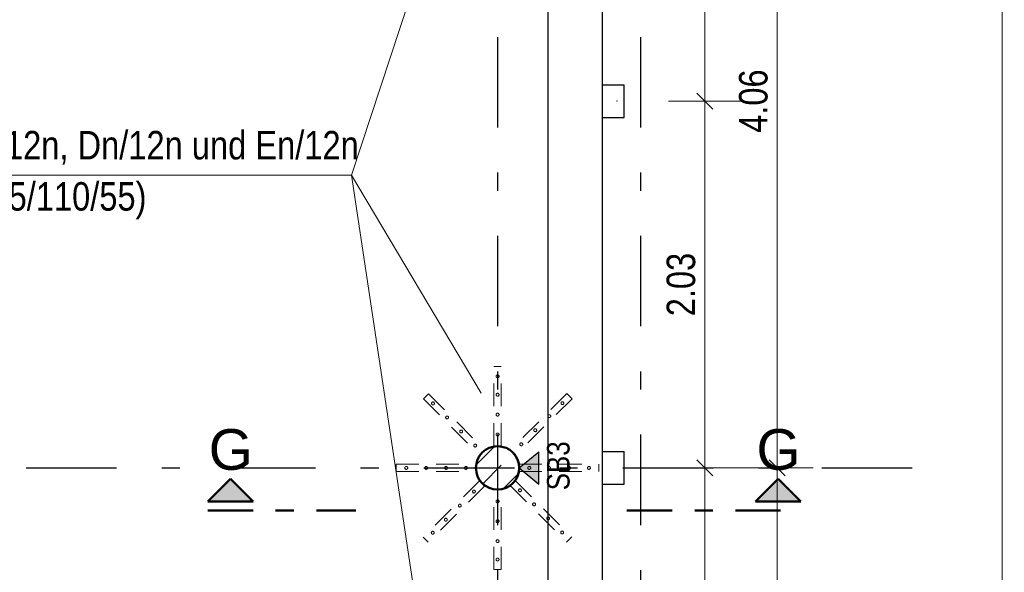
# Model space of a CAD drawing. Header units: millimetres. Extents: x -13 to 146, y -13 to 60.
# Tile 115 of 170: x 44.11 to 49.56, y 32.04 to 35.1. Entities that reach past the tile are written whole.
import ezdxf

# ---------------------------------------------------------------- set-up
doc = ezdxf.new("R2010")
doc.units = ezdxf.units.MM
for name, pattern in [('DASHDOT', [1, 0.5, -0.25, 0, -0.25]), ('DASHDOTX2', [2, 1, -0.5, 0, -0.5]), ('HIDDEN', [0.375, 0.25, -0.125])]:
    doc.linetypes.add(name, pattern=pattern)
doc.layers.add('Achsen', color=7, linetype='Continuous', lineweight=20)
doc.layers.add('Schraffuren', color=7, linetype='Continuous', lineweight=20)
doc.styles.add('Arial', font='arial.ttf')
doc.styles.add('Arial Narrow', font='ARIALN.TTF')
doc.dimstyles.new('Arch_Strakon_dimstyle', dxfattribs={"dimtxt": 11.25, "dimasz": 1, "dimexe": 1.25, "dimexo": 0.0625, "dimgap": 1, "dimtad": 0, "dimdec": 5, "dimzin": 12, "dimdsep": 46, "dimtxsty": 'Arial Narrow', "dimblk": 'Arrowhead_Tick', "dimsah": 1, "dimcen": 0, "dimse1": 1, "dimse2": 1, "dimclrd": 6, "dimclrt": 3, "dimazin": 0, "dimtfac": 1, "dimtdec": 4, "dimtmove": 0, "dimatfit": 3, "dimldrblk": 'NONE', "dimfxl": 1, "dimtvp": 1, "dimtolj": 1, "dimtzin": 0, "dimlwd": 13, "dimarcsym": 2})

# ---------------------------------------------------------------- blocks, each defined once
blk = doc.blocks.new('Arrowhead_Tick')
at = {"color": 0, "linetype": 'Continuous', "lineweight": -2}
for p, q in [((0, 20), (0, -10)), ((-1, 0), (0, 0)), ((10, 0), (0, 0))]:
    blk.add_line(p, q, dxfattribs=at)
at = {"color": 2, "linetype": 'Continuous', "lineweight": 35}
blk.add_line((4.42, 4.42), (-4.42, -4.42), dxfattribs=at)
blk = doc.blocks.new('*D103')
at = {"layer": 'Achsen', "color": 6, "linetype": 'Continuous', "lineweight": 13}
blk.add_line((48.3, 28.568), (48.3, 32.608), dxfattribs=at)
at = {"layer": 'Defpoints', "color": 0}
for p in [(48.3, 32.618), (49.1225, 32.618), (49.1225, 28.558)]:
    blk.add_point(p, dxfattribs=at)
at = {"layer": 'Achsen', "color": 6, "lineweight": 13, "xscale": 0.01, "yscale": 0.01, "zscale": 0.01}
for p, rotation in [((48.3, 32.618), 90), ((48.3, 28.558), 270)]:
    blk.add_blockref('Arrowhead_Tick', p, dxfattribs=dict(at, rotation=rotation))
at = {"layer": 'Achsen', "color": 2, "lineweight": 35, "insert": (48.1696, 30.588), "char_height": 0.1575, "attachment_point": 5, "rotation": 90, "style": 'Arial Narrow', "bg_fill": 3, "box_fill_scale": 1.1, "bg_fill_color": 256, "bg_fill_true_color": 13158600, "bg_fill_transparency": 0}
blk.add_mtext('\\A1;4.06', dxfattribs=at)
blk = doc.blocks.new('_None')
blk = doc.blocks.new('*D104')
at = {"layer": 'Achsen', "color": 6, "linetype": 'Continuous', "lineweight": 13}
blk.add_line((48.3, 32.628), (48.3, 36.668), dxfattribs=at)
at = {"layer": 'Defpoints', "color": 0}
for p in [(48.3, 36.678), (49.1225, 36.678), (49.1225, 32.618)]:
    blk.add_point(p, dxfattribs=at)
at = {"layer": 'Achsen', "color": 6, "lineweight": 13, "xscale": 0.01, "yscale": 0.01, "zscale": 0.01}
for p, rotation in [((48.3, 36.678), 90), ((48.3, 32.618), 270)]:
    blk.add_blockref('Arrowhead_Tick', p, dxfattribs=dict(at, rotation=rotation))
at = {"layer": 'Achsen', "color": 2, "lineweight": 35, "insert": (48.1696, 34.648), "char_height": 0.1575, "attachment_point": 5, "rotation": 90, "style": 'Arial Narrow', "bg_fill": 3, "box_fill_scale": 1.1, "bg_fill_color": 256, "bg_fill_true_color": 13158600, "bg_fill_transparency": 0}
blk.add_mtext('\\A1;4.06', dxfattribs=at)
blk = doc.blocks.new('*D199')
at = {"color": 6, "linetype": 'Continuous', "lineweight": 13}
blk.add_line((49.5455, 20.108), (49.5455, 37.2481), dxfattribs=at)
at = {"layer": 'Defpoints', "color": 0}
for p in [(47.3348, 37.2581), (49.5455, 37.2581), (47.335, 20.098)]:
    blk.add_point(p, dxfattribs=at)
at = {"color": 6, "lineweight": 13, "xscale": 0.01, "yscale": 0.01, "zscale": 0.01}
for p, rotation in [((49.5455, 37.2581), 90), ((49.5455, 20.098), 270)]:
    blk.add_blockref('Arrowhead_Tick', p, dxfattribs=dict(at, rotation=rotation))
blk = doc.blocks.new('*D378')
at = {"color": 6, "linetype": 'Continuous', "lineweight": 13}
blk.add_line((39.1, 26.0581), (39.1, 36.668), dxfattribs=at)
at = {"layer": 'Defpoints', "color": 0}
for p in [(39.1, 36.678), (49.1225, 36.678), (47.085, 26.0481)]:
    blk.add_point(p, dxfattribs=at)
at = {"color": 6, "lineweight": 13, "xscale": 0.01, "yscale": 0.01, "zscale": 0.01}
for p, rotation in [((39.1, 36.678), 90), ((39.1, 26.0481), 270)]:
    blk.add_blockref('Arrowhead_Tick', p, dxfattribs=dict(at, rotation=rotation))
at = {"color": 2, "lineweight": 35, "insert": (38.9696, 31.3631), "char_height": 0.1575, "attachment_point": 5, "rotation": 90, "style": 'Arial Narrow', "bg_fill": 3, "box_fill_scale": 1.1, "bg_fill_color": 256, "bg_fill_true_color": 13158600, "bg_fill_transparency": 0}
blk.add_mtext('\\A1;10.63', dxfattribs=at)
blk = doc.blocks.new('*D467')
at = {"color": 6, "linetype": 'Continuous', "lineweight": 13}
blk.add_line((47.9, 30.5981), (47.9, 32.608), dxfattribs=at)
at = {"layer": 'Defpoints', "color": 0}
for p in [(47.9, 32.618), (49.1225, 32.618), (47.415, 30.5881)]:
    blk.add_point(p, dxfattribs=at)
at = {"color": 6, "lineweight": 13, "xscale": 0.01, "yscale": 0.01, "zscale": 0.01}
for p, rotation in [((47.9, 32.618), 90), ((47.9, 30.5881), 270)]:
    blk.add_blockref('Arrowhead_Tick', p, dxfattribs=dict(at, rotation=rotation))
at = {"color": 2, "lineweight": 35, "insert": (47.7696, 31.603), "char_height": 0.1575, "attachment_point": 5, "rotation": 90, "style": 'Arial Narrow', "bg_fill": 3, "box_fill_scale": 1.1, "bg_fill_color": 256, "bg_fill_true_color": 13158600, "bg_fill_transparency": 0}
blk.add_mtext('\\A1;2.03', dxfattribs=at)
blk = doc.blocks.new('*D468')
at = {"color": 6, "linetype": 'Continuous', "lineweight": 13}
blk.add_line((47.9, 32.628), (47.9, 34.6381), dxfattribs=at)
at = {"layer": 'Defpoints', "color": 0}
for p in [(47.415, 34.6481), (47.9, 34.6481), (49.1225, 32.618)]:
    blk.add_point(p, dxfattribs=at)
at = {"color": 6, "lineweight": 13, "xscale": 0.01, "yscale": 0.01, "zscale": 0.01}
for p, rotation in [((47.9, 34.6481), 90), ((47.9, 32.618), 270)]:
    blk.add_blockref('Arrowhead_Tick', p, dxfattribs=dict(at, rotation=rotation))
at = {"color": 2, "lineweight": 35, "insert": (47.7696, 33.633), "char_height": 0.1575, "attachment_point": 5, "rotation": 90, "style": 'Arial Narrow', "bg_fill": 3, "box_fill_scale": 1.1, "bg_fill_color": 256, "bg_fill_true_color": 13158600, "bg_fill_transparency": 0}
blk.add_mtext('\\A1;2.03', dxfattribs=at)
blk = doc.blocks.new('*D473')
at = {"color": 6, "linetype": 'Continuous', "lineweight": 13}
blk.add_line((47.9, 34.6581), (47.9, 36.668), dxfattribs=at)
at = {"layer": 'Defpoints', "color": 0}
for p in [(47.9, 36.678), (49.1225, 36.678), (47.415, 34.6481)]:
    blk.add_point(p, dxfattribs=at)
at = {"color": 6, "lineweight": 13, "xscale": 0.01, "yscale": 0.01, "zscale": 0.01}
for p, rotation in [((47.9, 36.678), 90), ((47.9, 34.6481), 270)]:
    blk.add_blockref('Arrowhead_Tick', p, dxfattribs=dict(at, rotation=rotation))
at = {"color": 2, "lineweight": 35, "insert": (47.7696, 35.663), "char_height": 0.1575, "attachment_point": 5, "rotation": 90, "style": 'Arial Narrow', "bg_fill": 3, "box_fill_scale": 1.1, "bg_fill_color": 256, "bg_fill_true_color": 13158600, "bg_fill_transparency": 0}
blk.add_mtext('\\A1;2.03', dxfattribs=at)

msp = doc.modelspace()

# ---------------------------------------------------------------- hatches: boundary and pattern name
at = {"lineweight": 25, "true_color": 0x0000ff}
for points in [[(45.277852, 32.557757), (45.152852, 32.432757), (45.402852, 32.432757)], [(48.306326, 32.557757), (48.181326, 32.432757), (48.431326, 32.432757)]]:
    msp.add_hatch(color=5, dxfattribs=at).paths.add_polyline_path(points)
at = {"layer": 'Achsen', "lineweight": 25, "true_color": 0x80ff80}
msp.add_hatch(color=91, dxfattribs=at).paths.add_polyline_path([(46.983262, 32.707515), (46.983262, 32.528653), (46.875045, 32.618084)])
at = {"layer": 'Schraffuren', "lineweight": 13}
h = msp.add_hatch(dxfattribs=at)
h.set_pattern_fill('bB', color=6, scale=0.01, angle=45, style=0, pattern_type=2)
h.set_pattern_definition([(45, (0, 0), (-0.14142136, 0.14142136), [0.15, -0.1]), (45, (-0.07071, 0.07071), (-0.14142136, 0.14142136), [])])
h.paths.add_polyline_path([(46.875045, 32.618084), (46.875006, 32.621173), (46.874886, 32.624261), (46.874688, 32.627345), (46.874409, 32.630422), (46.874052, 32.633491), (46.873616, 32.636551), (46.873101, 32.639597), (46.872508, 32.64263), (46.871837, 32.645646), (46.871089, 32.648644), (46.870263, 32.651622), (46.869362, 32.654577), (46.868384, 32.657509), (46.867331, 32.660414), (46.866204, 32.663291), (46.865003, 32.666138), (46.86373, 32.668953), (46.862384, 32.671735), (46.860967, 32.674481), (46.85948, 32.677189), (46.857923, 32.679859), (46.856299, 32.682487), (46.854607, 32.685073), (46.852849, 32.687614), (46.851026, 32.690109), (46.84914, 32.692557), (46.847191, 32.694955), (46.845181, 32.697302), (46.843112, 32.699596), (46.840984, 32.701837), (46.838799, 32.704022), (46.836558, 32.70615), (46.834264, 32.70822), (46.831917, 32.710229), (46.829519, 32.712178), (46.827071, 32.714064), (46.824576, 32.715887), (46.822035, 32.717645), (46.819449, 32.719337), (46.816821, 32.720961), (46.814151, 32.722518), (46.811443, 32.724005), (46.808697, 32.725422), (46.805915, 32.726768), (46.8031, 32.728042), (46.800253, 32.729243), (46.797376, 32.73037), (46.794471, 32.731422), (46.791539, 32.7324), (46.788584, 32.733302), (46.785606, 32.734127), (46.782608, 32.734875), (46.779592, 32.735546), (46.776559, 32.736139), (46.773512, 32.736654), (46.770453, 32.73709), (46.767384, 32.737448), (46.764307, 32.737726), (46.761223, 32.737925), (46.758135, 32.738044), (46.755045, 32.738084), (46.751956, 32.738044), (46.748868, 32.737925), (46.745784, 32.737726), (46.742707, 32.737448), (46.739638, 32.73709), (46.736579, 32.736654), (46.733532, 32.736139), (46.730499, 32.735546), (46.727483, 32.734875), (46.724485, 32.734127), (46.721507, 32.733302), (46.718552, 32.7324), (46.71562, 32.731422), (46.712715, 32.73037), (46.709838, 32.729243), (46.706991, 32.728042), (46.704176, 32.726768), (46.701394, 32.725422), (46.698648, 32.724005), (46.69594, 32.722518), (46.69327, 32.720961), (46.690642, 32.719337), (46.688056, 32.717645), (46.685515, 32.715887), (46.68302, 32.714064), (46.680572, 32.712178), (46.678174, 32.710229), (46.675827, 32.70822), (46.673533, 32.70615), (46.671292, 32.704022), (46.669107, 32.701837), (46.666979, 32.699596), (46.66491, 32.697302), (46.6629, 32.694955), (46.660951, 32.692557), (46.659065, 32.690109), (46.657242, 32.687614), (46.655484, 32.685073), (46.653792, 32.682487), (46.652168, 32.679859), (46.650611, 32.677189), (46.649124, 32.674481), (46.647707, 32.671735), (46.646361, 32.668953), (46.645087, 32.666138), (46.643887, 32.663291), (46.642759, 32.660414), (46.641707, 32.657509), (46.640729, 32.654577), (46.639827, 32.651622), (46.639002, 32.648644), (46.638254, 32.645646), (46.637583, 32.64263), (46.63699, 32.639597), (46.636475, 32.636551), (46.636039, 32.633491), (46.635681, 32.630422), (46.635403, 32.627345), (46.635205, 32.624261), (46.635085, 32.621173), (46.635045, 32.618084), (46.635085, 32.614994), (46.635205, 32.611906), (46.635403, 32.608823), (46.635681, 32.605745), (46.636039, 32.602676), (46.636475, 32.599617), (46.63699, 32.59657), (46.637583, 32.593537), (46.638254, 32.590521), (46.639002, 32.587523), (46.639827, 32.584545), (46.640729, 32.58159), (46.641707, 32.578659), (46.642759, 32.575753), (46.643887, 32.572876), (46.645087, 32.570029), (46.646361, 32.567214), (46.647707, 32.564432), (46.649124, 32.561686), (46.650611, 32.558978), (46.652168, 32.556309), (46.653792, 32.55368), (46.655484, 32.551094), (46.657242, 32.548553), (46.659065, 32.546058), (46.660951, 32.543611), (46.6629, 32.541213), (46.66491, 32.538865), (46.666979, 32.536571), (46.669107, 32.53433), (46.671292, 32.532145), (46.673533, 32.530017), (46.675827, 32.527948), (46.678174, 32.525938), (46.680572, 32.523989), (46.68302, 32.522103), (46.685515, 32.52028), (46.688056, 32.518522), (46.690642, 32.516831), (46.69327, 32.515206), (46.69594, 32.513649), (46.698648, 32.512162), (46.701394, 32.510745), (46.704176, 32.509399), (46.706991, 32.508126), (46.709838, 32.506925), (46.712715, 32.505798), (46.71562, 32.504745), (46.718552, 32.503767), (46.721507, 32.502866), (46.724485, 32.50204), (46.727483, 32.501292), (46.730499, 32.500621), (46.733532, 32.500028), (46.736579, 32.499513), (46.739638, 32.499077), (46.742707, 32.49872), (46.745784, 32.498442), (46.748868, 32.498243), (46.751956, 32.498123), (46.755045, 32.498084), (46.758135, 32.498123), (46.761223, 32.498243), (46.764307, 32.498442), (46.767384, 32.49872), (46.770453, 32.499077), (46.773512, 32.499513), (46.776559, 32.500028), (46.779592, 32.500621), (46.782608, 32.501292), (46.785606, 32.50204), (46.788584, 32.502866), (46.791539, 32.503767), (46.794471, 32.504745), (46.797376, 32.505798), (46.800253, 32.506925), (46.8031, 32.508126), (46.805915, 32.509399), (46.808697, 32.510745), (46.811443, 32.512162), (46.814151, 32.513649), (46.816821, 32.515206), (46.819449, 32.516831), (46.822035, 32.518522), (46.824576, 32.52028), (46.827071, 32.522103), (46.829519, 32.523989), (46.831917, 32.525938), (46.834264, 32.527948), (46.836558, 32.530017), (46.838799, 32.532145), (46.840984, 32.53433), (46.843112, 32.536571), (46.845181, 32.538865), (46.847191, 32.541213), (46.84914, 32.543611), (46.851026, 32.546058), (46.852849, 32.548553), (46.854607, 32.551094), (46.856299, 32.55368), (46.857923, 32.556309), (46.85948, 32.558978), (46.860967, 32.561686), (46.862384, 32.564432), (46.86373, 32.567214), (46.865003, 32.570029), (46.866204, 32.572876), (46.867331, 32.575753), (46.868384, 32.578659), (46.869362, 32.58159), (46.870263, 32.584545), (46.871089, 32.587523), (46.871837, 32.590521), (46.872508, 32.593537), (46.873101, 32.59657), (46.873616, 32.599617), (46.874052, 32.602676), (46.874409, 32.605745), (46.874688, 32.608823), (46.874886, 32.611906), (46.875006, 32.614994)])

# ---------------------------------------------------------------- linework, layer by layer
at = {"color": 5, "linetype": 'Continuous', "lineweight": 18}
for p, q in [((45.946969, 34.239014), (46.688955, 36.49168)), ((41.744868, 34.239014), (45.946969, 34.239014)), ((45.946969, 34.239014), (46.663665, 33.031099)), ((45.946969, 34.239014), (46.743437, 28.930484))]:
    msp.add_line(p, q, dxfattribs=at)
at = {"color": 4, "linetype": 'Continuous', "lineweight": 50}
for p, q in [((45.277852, 32.557757), (45.152852, 32.432757)), ((45.402852, 32.432757), (45.277852, 32.557757)), ((48.306326, 32.557757), (48.181326, 32.432757)), ((48.431326, 32.432757), (48.306326, 32.557757)), ((45.152852, 32.432757), (45.402852, 32.432757)), ((48.181326, 32.432757), (48.431326, 32.432757))]:
    msp.add_line(p, q, dxfattribs=at)
at = {"color": 4, "linetype": 'DASHDOT', "lineweight": 50, "ltscale": 0.5}
for p, q in [((45.152852, 32.382757), (45.971862, 32.382757)), ((47.47007, 32.382757), (48.431326, 32.382757))]:
    msp.add_line(p, q, dxfattribs=at)
at = {"color": 9, "linetype": 'Continuous', "lineweight": 0}
msp.add_circle((47.414982, 34.64809), 0.00111, dxfattribs=at)
at = {"layer": 'Achsen', "color": 3, "linetype": 'DASHDOTX2', "lineweight": 25, "ltscale": 0.5}
for p, q in [((46.754631, 39.402162), (46.754631, 17.803455)), ((47.544631, 39.402162), (47.544631, 17.803455)), ((3.447631, 32.61799), (49.122527, 32.61799))]:
    msp.add_line(p, q, dxfattribs=at)
at = {"layer": 'Achsen', "color": 3, "linetype": 'Continuous', "lineweight": 25}
for p, q in [((46.875045, 32.618084), (46.983262, 32.707515)), ((46.983262, 32.528653), (46.983262, 32.707515)), ((46.875045, 32.618084), (46.983262, 32.528653))]:
    msp.add_line(p, q, dxfattribs=at)

# ---------------------------------------------------------------- next in the draw order: dimensions: what is measured, and where the dimension line sits
at = {"layer": 'Achsen', "lineweight": 35}
dim = msp.add_linear_dim(base=(48.3, 32.61799), p1=(49.122527, 28.55799), p2=(49.122527, 32.61799), angle=90, text='4.06', dimstyle='Arch_Strakon_dimstyle', override={"dimscale": 0.01, "dimtxt": 15.75, "dimasz": 1, "dimgap": 5, "dimtad": 1, "dimjust": 0, "dimtih": 0, "dimtoh": 0, "dimdec": 5, "dimdsep": 46, "dimtxsty": 'Arial Narrow', "dimclrd": 6, "dimclrt": 2, "dimtix": 1, "dimtofl": 255, "dimtmove": 0, "dimatfit": 2, "dimfxl": 0, "dimfxlon": 0, "dimtvp": 31.746032, "dimtfill": 1, "dimtfillclr": 7, "dimlwd": 13}, dxfattribs=at)
dim.commit()
dim.dimension.update_dxf_attribs({"geometry": '*D103', "text_midpoint": (48.3, 30.58799), "dimtype": 160})

# ---------------------------------------------------------------- next in the draw order: dimensions: what is measured, and where the dimension line sits
dim = msp.add_linear_dim(base=(48.3, 36.67799), p1=(49.122527, 32.61799), p2=(49.122527, 36.67799), angle=90, text='4.06', dimstyle='Arch_Strakon_dimstyle', override={"dimscale": 0.01, "dimtxt": 15.75, "dimasz": 1, "dimgap": 5, "dimtad": 1, "dimjust": 0, "dimtih": 0, "dimtoh": 0, "dimdec": 5, "dimdsep": 46, "dimtxsty": 'Arial Narrow', "dimclrd": 6, "dimclrt": 2, "dimtix": 1, "dimtofl": 255, "dimtmove": 0, "dimatfit": 2, "dimfxl": 0, "dimfxlon": 0, "dimtvp": 31.746032, "dimtfill": 1, "dimtfillclr": 7, "dimlwd": 13}, dxfattribs=at)
dim.commit()
dim.dimension.update_dxf_attribs({"geometry": '*D104', "text_midpoint": (48.3, 34.64799), "dimtype": 160})

# ---------------------------------------------------------------- next in the draw order: dimensions: what is measured, and where the dimension line sits
at = {"lineweight": 35}
dim = msp.add_linear_dim(base=(49.54546, 37.258143), p1=(47.334982, 20.09799), p2=(47.334832, 37.258143), angle=90, text=' ', dimstyle='Arch_Strakon_dimstyle', override={"dimscale": 0.01, "dimtxt": 15.75, "dimasz": 1, "dimgap": 5, "dimtad": 1, "dimjust": 0, "dimtih": 0, "dimtoh": 0, "dimdec": 5, "dimdsep": 46, "dimtxsty": 'Arial Narrow', "dimclrd": 6, "dimclrt": 2, "dimtix": 1, "dimtofl": 255, "dimtmove": 0, "dimatfit": 2, "dimfxl": 0, "dimfxlon": 0, "dimtvp": 31.746032, "dimtfill": 1, "dimtfillclr": 7, "dimlwd": 13}, dxfattribs=at)
dim.commit()
dim.dimension.update_dxf_attribs({"geometry": '*D199', "text_midpoint": (49.54546, 28.678066), "dimtype": 160})

# ---------------------------------------------------------------- next in the draw order: dimensions: what is measured, and where the dimension line sits
dim = msp.add_linear_dim(base=(39.1, 36.67799), p1=(47.084982, 26.048114), p2=(49.122527, 36.67799), angle=90, text='10.63', dimstyle='Arch_Strakon_dimstyle', override={"dimscale": 0.01, "dimtxt": 15.75, "dimasz": 1, "dimgap": 5, "dimtad": 1, "dimjust": 0, "dimtih": 0, "dimtoh": 0, "dimdec": 5, "dimdsep": 46, "dimtxsty": 'Arial Narrow', "dimclrd": 6, "dimclrt": 2, "dimtix": 1, "dimtofl": 255, "dimtmove": 0, "dimatfit": 2, "dimfxl": 0, "dimfxlon": 0, "dimtvp": 31.746032, "dimtfill": 1, "dimtfillclr": 7, "dimlwd": 13}, dxfattribs=at)
dim.commit()
dim.dimension.update_dxf_attribs({"geometry": '*D378', "text_midpoint": (39.1, 31.363052), "dimtype": 160})

# ---------------------------------------------------------------- next in the draw order: linework, layer by layer
at = {"color": 6, "linetype": 'HIDDEN', "lineweight": 13, "ltscale": 0.5}
for p, q in [((46.735045, 33.180084), (46.775045, 33.180084)), ((46.735045, 32.960084), (46.735045, 33.180084)), ((46.775045, 32.960084), (46.775045, 33.180084)), ((46.373208, 33.028206), (46.344924, 32.999921)), ((46.344924, 32.999921), (46.500487, 32.844358)), ((46.373208, 33.028206), (46.528771, 32.872642)), ((47.138297, 33.02962), (46.982734, 32.874056)), ((47.166582, 33.001336), (47.011018, 32.845772)), ((47.138297, 33.02962), (47.166582, 33.001336)), ((46.735045, 32.740084), (46.735045, 32.960084)), ((46.775045, 32.740084), (46.775045, 32.960084)), ((46.500487, 32.844358), (46.656051, 32.688794)), ((46.528771, 32.872642), (46.684335, 32.717079)), ((46.982734, 32.874056), (46.82717, 32.718493)), ((47.011018, 32.845772), (46.855455, 32.690209)), ((46.735045, 32.740084), (46.775045, 32.740084)), ((46.684335, 32.717079), (46.656051, 32.688794)), ((46.82717, 32.718493), (46.855455, 32.690209)), ((46.195045, 32.638084), (46.415045, 32.638084)), ((46.195045, 32.598084), (46.195045, 32.638084)), ((46.415045, 32.638084), (46.635045, 32.638084)), ((46.635045, 32.598084), (46.635045, 32.638084)), ((46.875045, 32.638084), (47.095045, 32.638084)), ((46.875045, 32.598084), (46.875045, 32.638084)), ((47.095045, 32.638084), (47.315045, 32.638084)), ((47.315045, 32.598084), (47.315045, 32.638084)), ((46.195045, 32.598084), (46.415045, 32.598084)), ((46.415045, 32.598084), (46.635045, 32.598084)), ((46.875045, 32.598084), (47.095045, 32.598084)), ((47.095045, 32.598084), (47.315045, 32.598084)), ((46.654636, 32.545959), (46.499073, 32.390395)), ((46.682921, 32.517675), (46.527357, 32.362111)), ((46.654636, 32.545959), (46.682921, 32.517675)), ((46.85404, 32.547373), (46.825756, 32.519089)), ((46.825756, 32.519089), (46.98132, 32.363525)), ((46.85404, 32.547373), (47.009604, 32.39181)), ((46.735045, 32.496084), (46.775045, 32.496084)), ((46.735045, 32.276084), (46.735045, 32.496084)), ((46.775045, 32.276084), (46.775045, 32.496084)), ((46.499073, 32.390395), (46.343509, 32.234832)), ((46.527357, 32.362111), (46.371794, 32.206548)), ((46.98132, 32.363525), (47.136883, 32.207962)), ((47.009604, 32.39181), (47.165167, 32.236246)), ((46.343509, 32.234832), (46.371794, 32.206548)), ((46.735045, 32.056084), (46.735045, 32.276084)), ((46.775045, 32.056084), (46.775045, 32.276084)), ((47.165167, 32.236246), (47.136883, 32.207962)), ((46.735045, 32.056084), (46.775045, 32.056084))]:
    msp.add_line(p, q, dxfattribs=at)
for centre in [(46.755045, 33.125084), (46.755045, 33.023084), (46.397957, 32.975173), (47.113549, 32.976587), (46.475738, 32.897391), (46.755045, 32.913084), (47.041424, 32.904462), (46.55352, 32.819609), (46.963642, 32.82668), (46.755045, 32.803084), (46.631302, 32.741827), (46.88586, 32.748898), (46.250045, 32.618084), (46.360045, 32.618084), (46.470045, 32.618084), (46.580045, 32.618084), (46.930045, 32.618084), (47.040045, 32.618084), (47.150045, 32.618084), (47.260045, 32.618084), (46.878789, 32.49434), (46.624231, 32.487269), (46.546449, 32.409487), (46.755045, 32.433084), (46.956571, 32.416558), (46.468667, 32.331705), (47.034353, 32.338777), (46.755045, 32.323084), (46.396542, 32.259581), (47.112134, 32.260995), (46.755045, 32.213084), (46.755045, 32.111084)]:
    msp.add_circle(centre, 0.008, dxfattribs=at)
at = {"color": 4, "linetype": 'Continuous', "lineweight": 50}
msp.add_circle((46.755045, 32.618084), 0.12, dxfattribs=at)
at = {"layer": 'Achsen', "color": 3, "linetype": 'Continuous', "lineweight": 25}
for p, q in [((47.334982, 26.848114), (47.334982, 37.25809)), ((47.034982, 26.848114), (47.034982, 36.95809))]:
    msp.add_line(p, q, dxfattribs=at)

# ---------------------------------------------------------------- next in the draw order: texts
at = {"color": 2, "lineweight": 35, "style": 'Arial Narrow'}
for s, p in [('jeweils an Stütze Achse Cn/12n, Dn/12n und En/12n', (41.794819, 34.325609)), ('8 x 2 HDB-10/145 - 2/220 (55/110/55)', (41.794819, 34.042109))]:
    msp.add_text(s, height=0.1575, dxfattribs=at).set_placement(p)
at = {"color": 4, "lineweight": 50, "style": 'Arial'}
msp.add_text('G', height=0.225, dxfattribs=at).set_placement((45.157477, 32.607757))
at = {"layer": 'Achsen', "color": 3, "lineweight": 25, "style": 'Arial Narrow'}
msp.add_text('SB3', height=0.125, rotation=90, dxfattribs=at).set_placement((47.153037, 32.494488))

# ---------------------------------------------------------------- next in the draw order: dimensions: what is measured, and where the dimension line sits
at = {"lineweight": 35}
dim = msp.add_linear_dim(base=(47.9, 32.61799), p1=(47.414982, 30.58809), p2=(49.122527, 32.61799), angle=90, text='2.03', dimstyle='Arch_Strakon_dimstyle', override={"dimscale": 0.01, "dimtxt": 15.75, "dimasz": 1, "dimgap": 5, "dimtad": 1, "dimjust": 0, "dimtih": 0, "dimtoh": 0, "dimdec": 5, "dimdsep": 46, "dimtxsty": 'Arial Narrow', "dimclrd": 6, "dimclrt": 2, "dimtix": 1, "dimtofl": 255, "dimtmove": 0, "dimatfit": 2, "dimfxl": 0, "dimfxlon": 0, "dimtvp": 31.746032, "dimtfill": 1, "dimtfillclr": 7, "dimlwd": 13}, dxfattribs=at)
dim.commit()
dim.dimension.update_dxf_attribs({"geometry": '*D467', "text_midpoint": (47.9, 31.60304), "dimtype": 160})

# ---------------------------------------------------------------- next in the draw order: dimensions: what is measured, and where the dimension line sits
dim = msp.add_linear_dim(base=(47.9, 34.64809), p1=(49.122527, 32.61799), p2=(47.414982, 34.64809), angle=90, text='2.03', dimstyle='Arch_Strakon_dimstyle', override={"dimscale": 0.01, "dimtxt": 15.75, "dimasz": 1, "dimgap": 5, "dimtad": 1, "dimjust": 0, "dimtih": 0, "dimtoh": 0, "dimdec": 5, "dimdsep": 46, "dimtxsty": 'Arial Narrow', "dimclrd": 6, "dimclrt": 2, "dimtix": 1, "dimtofl": 255, "dimtmove": 0, "dimatfit": 2, "dimfxl": 0, "dimfxlon": 0, "dimtvp": 31.746032, "dimtfill": 1, "dimtfillclr": 7, "dimlwd": 13}, dxfattribs=at)
dim.commit()
dim.dimension.update_dxf_attribs({"geometry": '*D468', "text_midpoint": (47.9, 33.63304), "dimtype": 160})

# ---------------------------------------------------------------- next in the draw order: linework, layer by layer
at = {"layer": 'Achsen', "color": 3, "linetype": 'Continuous', "lineweight": 25}
for p, q in [((47.334982, 32.70809), (47.454982, 32.70809)), ((47.454982, 32.52809), (47.454982, 32.70809)), ((47.334982, 32.52809), (47.454982, 32.52809))]:
    msp.add_line(p, q, dxfattribs=at)

# ---------------------------------------------------------------- next in the draw order: texts
at = {"color": 4, "lineweight": 50, "style": 'Arial'}
msp.add_text('G', height=0.225, dxfattribs=at).set_placement((48.185951, 32.607757))

# ---------------------------------------------------------------- next in the draw order: dimensions: what is measured, and where the dimension line sits
at = {"lineweight": 35}
dim = msp.add_linear_dim(base=(47.9, 36.67799), p1=(47.414982, 34.64809), p2=(49.122527, 36.67799), angle=90, text='2.03', dimstyle='Arch_Strakon_dimstyle', override={"dimscale": 0.01, "dimtxt": 15.75, "dimasz": 1, "dimgap": 5, "dimtad": 1, "dimjust": 0, "dimtih": 0, "dimtoh": 0, "dimdec": 5, "dimdsep": 46, "dimtxsty": 'Arial Narrow', "dimclrd": 6, "dimclrt": 2, "dimtix": 1, "dimtofl": 255, "dimtmove": 0, "dimatfit": 2, "dimfxl": 0, "dimfxlon": 0, "dimtvp": 31.746032, "dimtfill": 1, "dimtfillclr": 7, "dimlwd": 13}, dxfattribs=at)
dim.commit()
dim.dimension.update_dxf_attribs({"geometry": '*D473', "text_midpoint": (47.9, 35.66304), "dimtype": 160})

# ---------------------------------------------------------------- next in the draw order: linework, layer by layer
at = {"layer": 'Achsen', "color": 3, "linetype": 'Continuous', "lineweight": 25}
for p, q in [((47.334982, 34.73809), (47.454982, 34.73809)), ((47.454982, 34.55809), (47.454982, 34.73809)), ((47.334982, 34.55809), (47.454982, 34.55809))]:
    msp.add_line(p, q, dxfattribs=at)

doc.saveas('drawing.dxf')
